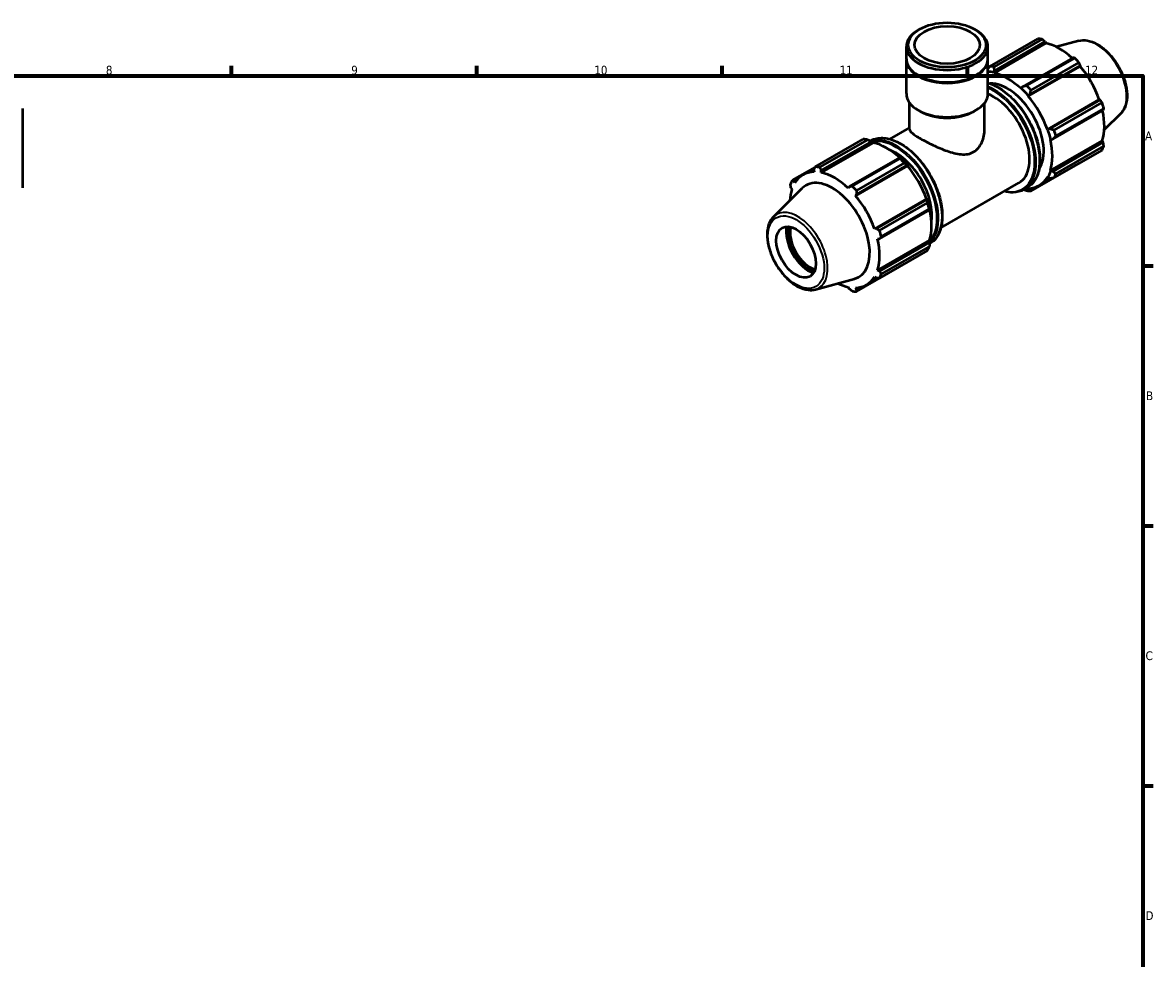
# Model space of a CAD drawing. Header units: millimetres. Extents: x 0 to 908, y 0 to 945.
# Tile 4 of 5: x 501 to 824, y 322 to 589. Entities that reach past the tile are written whole.
import ezdxf

# ---------------------------------------------------------------- set-up
doc = ezdxf.new("R2010")
doc.units = ezdxf.units.MM
for name, color, linetype, lineweight in [('Border (ISO)', 7, 'Continuous', 70), ('Visible (ISO)', 7, 'Continuous', 50), ('Visible Narrow (ISO)', 7, 'Continuous', 35)]:
    doc.layers.add(name, color=color, linetype=linetype, lineweight=lineweight)
doc.styles.add('Note Text (ISO)', font='tahoma.ttf')

# ---------------------------------------------------------------- blocks, each defined once
blk = doc.blocks.new('Borders Default Border')
at = {"layer": 'Border (ISO)'}
for p, q in [((560.67, 574), (560.67, 576.9)), ((630.75, 574), (630.75, 576.9)), ((700.83, 574), (700.83, 576.9)), ((770.92, 574), (770.92, 576.9)), ((821, 519.75), (823.9, 519.75)), ((821, 445.5), (823.9, 445.5)), ((821, 371.25), (823.9, 371.25))]:
    blk.add_line(p, q, dxfattribs=at)
at = {"layer": 'Border (ISO)', "flags": 128}
blk.add_lwpolyline([(20, 20), (20, 574), (821, 574), (821, 20), (20, 20)], dxfattribs=at)
at = {"layer": 'Border (ISO)', "color": 232, "true_color": 0xca0064, "char_height": 2.5, "attachment_point": 7, "style": 'Note Text (ISO)'}
for s, insert in [('8', (524.81, 574.34)), ('9', (594.88, 574.35)), ('10', (664.29, 574.35)), ('11', (734.37, 574.4)), ('12', (804.46, 574.4)), ('A', (821.59, 555.62)), ('B', (821.89, 481.37)), ('C', (821.73, 407.08)), ('D', (821.73, 332.88))]:
    blk.add_mtext(s, dxfattribs=dict(at, insert=insert))

msp = doc.modelspace()

# ---------------------------------------------------------------- linework, layer by layer
at = {"layer": 'Visible (ISO)'}
for p, q in [((757.1942, 587.3294), (756.7974, 587.0991)), ((772.9316, 587.3294), (773.3284, 587.0991)), ((777.271, 576.7136), (790.9635, 584.5987)), ((753.4185, 578.9086), (753.4185, 582.3759)), ((776.7073, 578.9086), (776.7073, 582.3759)), ((778.4602, 574.792), (793.2937, 583.3341)), ((792.1673, 584.482), (778.4747, 576.5969)), ((778.6116, 575.4786), (793.0349, 583.7844)), ((793.0349, 583.7844), (793.2937, 583.3341)), ((802.6772, 583.9998), (796.2822, 582.2654)), ((753.4185, 568.9346), (753.4185, 578.6634)), ((776.7073, 568.9346), (776.7073, 578.6634)), ((800.9958, 579.2), (786.5725, 570.8942)), ((787.8125, 571.2197), (801.5051, 579.1047)), ((777.2298, 576.6604), (776.7073, 576.3596)), ((776.7073, 576.1284), (776.9084, 576.2443)), ((778.4188, 574.9679), (778.6116, 575.4786)), ((778.4602, 574.792), (778.4188, 574.9679)), ((788.2375, 568.1727), (803.071, 576.7147)), ((788.7043, 568.6457), (803.1276, 576.9516)), ((802.7088, 577.835), (789.0163, 569.95)), ((803.1276, 576.9516), (803.071, 576.7147)), ((757.0104, 574.0618), (756.7974, 574.1854)), ((773.1154, 574.0618), (773.3284, 574.1854)), ((786.2138, 570.4791), (786.1724, 570.3509)), ((786.5725, 570.8942), (786.2138, 570.4791)), ((788.3012, 568.2774), (788.7043, 568.6457)), ((754.3501, 558.7237), (754.3501, 566.3065)), ((775.7757, 558.7237), (775.7757, 566.3065)), ((788.2375, 568.1727), (788.3012, 568.2774)), ((793.6908, 558.7273), (808.5243, 567.2693)), ((808.7568, 567.2015), (794.3335, 558.8957)), ((795.6191, 558.5136), (809.3116, 566.3986)), ((808.5243, 567.2693), (808.7568, 567.2015)), ((501.0312, 564.6928), (501.0312, 541.9885)), ((757.4587, 563.8276), (756.7974, 564.2113)), ((772.6671, 563.8276), (773.3284, 564.2113)), ((795.2165, 555.9225), (809.6398, 564.2283)), ((809.8102, 564.7197), (796.1177, 556.8347)), ((814.6503, 563.2082), (809.9403, 558.5476)), ((748.6901, 555.944), (754.3501, 559.2034)), ((793.8131, 558.7305), (793.6908, 558.7273)), ((794.3335, 558.8957), (793.8131, 558.7305)), ((727.417, 548.0046), (741.1095, 555.8897)), ((742.3133, 555.773), (728.6207, 547.8879)), ((794.5462, 555.8471), (794.6777, 555.8193)), ((794.5462, 546.9304), (809.3797, 555.4724)), ((794.6777, 555.8193), (795.2165, 555.9225)), ((809.3797, 555.4724), (809.6398, 555.024)), ((743.9534, 554.9209), (729.12, 546.3788)), ((729.13, 546.984), (743.5533, 555.2898)), ((743.5533, 555.2898), (743.912, 555.0968)), ((743.912, 555.0968), (743.9534, 554.9209)), ((809.6398, 555.024), (795.2165, 546.7182)), ((809.3116, 552.8189), (795.6191, 544.9339)), ((796.1177, 546.0385), (809.8102, 553.9235)), ((751.5142, 550.7054), (737.0909, 542.3996)), ((737.9585, 542.5107), (751.6511, 550.3957)), ((752.8548, 549.126), (739.1623, 541.241)), ((751.707, 550.6079), (751.5142, 550.7054)), ((727.3953, 547.9627), (720.8142, 544.1729)), ((723.9261, 545.7338), (727.2256, 547.6338)), ((726.9982, 547.1907), (727.0548, 546.5791)), ((729.12, 546.3788), (729.13, 546.984)), ((753.7307, 548.3015), (738.8972, 539.7595)), ((739.2226, 540.1511), (753.6459, 548.457)), ((753.6459, 548.457), (753.7943, 548.4063)), ((753.7943, 548.4063), (753.7307, 548.3015)), ((789.0163, 541.1021), (802.7088, 548.9871)), ((794.6777, 546.8067), (794.5462, 546.9304)), ((795.2165, 546.7182), (794.6777, 546.8067)), ((721.369, 543.9239), (722.4473, 544.5448)), ((721.6015, 543.4144), (721.369, 543.9239)), ((763.2868, 530.5965), (785.5889, 543.4394)), ((791.3663, 542.716), (795.0938, 544.8625)), ((793.6908, 545.0353), (793.8131, 544.8913)), ((793.8131, 544.8913), (794.3335, 544.762)), ((715.4755, 533.7836), (723.6861, 541.9081)), ((720.486, 541.9677), (720.7461, 541.5193)), ((737.0909, 542.3996), (736.8321, 541.9377)), ((738.8972, 539.7595), (739.2226, 540.1511)), ((786.9829, 541.5419), (787.9681, 542.1092)), ((788.3012, 541.6926), (788.2375, 541.8707)), ((788.7043, 541.4952), (788.3012, 541.6926)), ((789.6678, 542.0501), (788.7043, 541.4952)), ((759.184, 538.8562), (744.3505, 530.3141)), ((759.2751, 538.7069), (744.8518, 530.4011)), ((745.7651, 529.8046), (759.4576, 537.6896)), ((759.184, 538.8562), (759.3063, 538.8593)), ((759.3063, 538.8593), (759.2751, 538.7069)), ((745.7348, 527.4279), (760.1581, 535.7337)), ((759.9562, 536.0107), (746.2637, 528.1257)), ((760.1581, 535.7337), (760.1709, 535.9481)), ((744.8518, 530.4011), (744.3505, 530.3141)), ((745.2059, 527.4339), (745.7348, 527.4279)), ((760.0394, 527.0592), (745.2059, 518.5172)), ((760.1581, 526.5294), (745.7348, 518.2236)), ((760.0394, 527.0592), (760.1709, 526.9356)), ((760.1709, 526.9356), (760.1581, 526.5294)), ((759.4576, 524.1099), (745.7651, 516.2249)), ((746.2637, 517.3295), (759.9562, 525.2145)), ((739.1623, 512.3931), (752.8548, 520.2781)), ((745.7348, 518.2236), (745.2059, 518.5172)), ((727.4486, 512.992), (738.5967, 516.0154)), ((736.8321, 513.6577), (737.0909, 513.2073)), ((740.3275, 513.6369), (739.2226, 513.0006)), ((742.026, 514.3028), (745.3929, 516.2417)), ((744.3505, 516.6222), (744.8518, 516.2674)), ((739.2226, 513.0006), (738.8972, 513.4575))]:
    msp.add_line(p, q, dxfattribs=at)
for centre, major_axis, ratio in [((765.0629, 582.8329), (11.0854, 0), 0.5758617), ((765.0629, 582.8329), (9.3155, 0), 0.5758617), ((721.9294, 523.6569), (3.9923, -6.9327), 0.57809312)]:
    msp.add_ellipse(centre, major_axis=major_axis, ratio=ratio, dxfattribs=at)
for centre, major_axis, ratio, start_param, end_param in [((765.0629, 582.3759), (-11.6444, 0), 0.5758617, 5.50163969, 10.20632358), ((796.8362, 566.7929), (-9.7311, 16.8984), 0.57809312, 5.84515614, 5.93968373), ((797.1498, 566.9735), (9.0499, -15.7155), 0.57809312, 2.06964335, 2.66356082), ((765.0629, 578.6634), (-11.6444, 0), 0.5758617, 6.26489614, 9.44306713), ((765.0629, 578.9086), (-11.6444, 0), 0.5758617, 0, 3.14159265), ((796.8362, 566.7929), (9.7311, -16.8984), 0.57809312, 1.91816532, 2.01269291), ((782.3163, 558.4314), (-9.1473, 15.8845), 0.57809312, 5.80515347, 5.94726543), ((783.1436, 558.9079), (-9.7311, 16.8984), 0.57809312, 5.84515614, 5.93968373), ((797.1498, 566.9735), (9.0499, -15.7155), 0.57809312, 1.26729742, 1.87816265), ((765.0629, 578.6634), (11.3444, 0), 0.5758617, 3.92313827, 5.50163969), ((782.3163, 558.4314), (-7.2983, 12.6738), 0.57809312, 3.42125515, 6.00352281), ((782.3163, 558.4314), (-9.0499, 15.7155), 0.57809312, 5.19428823, 5.80515347), ((765.0629, 568.9346), (-11.6444, 0), 0.5758617, 0, 3.14159265), ((778.2905, 556.1131), (7.2983, -12.6738), 0.57809312, 0, 2.51193987), ((782.3163, 558.4314), (9.1473, -15.8845), 0.57809312, 1.87816265, 2.05269558), ((783.1436, 558.9079), (-9.7311, 16.8984), 0.57809312, 5.05975798, 5.15428557), ((782.3163, 558.4314), (-9.0499, 15.7155), 0.57809312, 4.40889007, 5.01975531), ((796.8362, 566.7929), (9.7311, -16.8984), 0.57809312, 1.13276716, 1.22729475), ((765.0629, 568.173), (10.7128, 0), 0.5758617, 3.92313827, 5.50163969), ((797.1498, 566.9735), (9.0499, -15.7155), 0.57809312, 0.48189925, 1.07597742), ((782.3163, 558.4314), (9.1473, -15.8845), 0.57809312, 1.09276449, 1.26729742), ((746.9822, 538.0839), (-9.7311, 16.8984), 0.57809312, 5.84515614, 5.93968373), ((782.3163, 558.4314), (-9.0499, 15.7155), 0.57809312, 3.62349191, 4.23435714), ((783.1436, 558.9079), (-9.7311, 16.8984), 0.57809312, 4.27435981, 4.3688874), ((747.8095, 538.5603), (9.0499, -15.7155), 0.57809312, 2.06964335, 2.66356082), ((750.3975, 540.0506), (7.2983, -12.6738), 0.57809312, 0.62408212, 2.51751053), ((796.8362, 566.7929), (9.7311, -16.8984), 0.57809312, 0.34736899, 0.44189659), ((746.9822, 538.0839), (9.7311, -16.8984), 0.57809312, 1.91816532, 2.01269291), ((747.8095, 538.5603), (-9.1473, 15.8845), 0.57809312, 5.01975531, 5.19428823), ((732.976, 530.0183), (-9.0499, 15.7155), 0.57809312, 5.9796864, 6.59055163), ((733.2896, 530.1989), (-9.7311, 16.8984), 0.57809312, 5.84515614, 5.93968373), ((732.976, 530.0183), (-9.0499, 15.7155), 0.57809312, 5.19428823, 5.80515347), ((747.8095, 538.5603), (9.0499, -15.7155), 0.57809312, 1.26729742, 1.87816265), ((782.3163, 558.4314), (9.1473, -15.8845), 0.57809312, 0.30736633, 0.48189925), ((783.1436, 558.9079), (9.7311, -16.8984), 0.57809312, 0.34736899, 0.44189659), ((733.2896, 530.1989), (-9.7311, 16.8984), 0.57809312, 0.34736899, 0.44189659), ((732.2814, 529.6183), (-7.5413, 13.0957), 0.57809312, 2.99042705, 6.43435091), ((782.3163, 558.4314), (9.0499, -15.7155), 0.57809312, 5.9796864, 6.59055163), ((732.976, 530.0183), (9.0499, -15.7155), 0.57809312, 3.62349191, 3.85734559), ((733.2896, 530.1989), (9.7311, -16.8984), 0.57809312, 1.91816532, 2.01269291), ((732.976, 530.0183), (-9.0499, 15.7155), 0.57809312, 4.40889007, 5.01975531), ((782.3163, 558.4314), (9.1473, -15.8845), 0.57809312, 5.89482687, 5.9796864), ((783.1436, 558.9079), (9.7311, -16.8984), 0.57809312, 5.84515614, 5.93968373), ((747.8095, 538.5603), (-9.1473, 15.8845), 0.57809312, 4.23435714, 4.40889007), ((746.9822, 538.0839), (9.7311, -16.8984), 0.57809312, 1.13276716, 1.22729475), ((747.8095, 538.5603), (9.0499, -15.7155), 0.57809312, 0.48189925, 1.07597742), ((725.5238, 525.7268), (-4.5315, 7.869), 0.57809312, 0.56653523, 2.57505742), ((725.5238, 525.7268), (4.2318, -7.3486), 0.57809312, 3.65146144, 5.77331653), ((725.8633, 525.9223), (-3.9923, 6.9327), 0.57809312, 0.51299133, 2.62860133), ((733.2896, 530.1989), (9.7311, -16.8984), 0.57809312, 1.13276716, 1.22729475), ((732.976, 530.0183), (-9.0499, 15.7155), 0.57809312, 3.62349191, 4.23435714), ((746.9822, 538.0839), (9.7311, -16.8984), 0.57809312, 0.34736899, 0.44189659), ((733.2896, 530.1989), (9.7311, -16.8984), 0.57809312, 0.34736899, 0.44189659), ((732.976, 530.0183), (9.0499, -15.7155), 0.57809312, 5.56743237, 5.80515347), ((732.976, 530.0183), (9.0499, -15.7155), 0.57809312, 5.9796864, 6.59055163), ((733.2896, 530.1989), (9.7311, -16.8984), 0.57809312, 5.84515614, 5.93968373)]:
    msp.add_ellipse(centre, major_axis=major_axis, ratio=ratio, start_param=start_param, end_param=end_param, dxfattribs=at)
for points, weights in [([(793.0349, 583.7844), (792.6117, 584.1271), (792.1673, 584.482)], [1.00517227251, 1.00299226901, 1]), ([(801.5051, 579.1047), (801.247, 579.1543), (800.9958, 579.2)], [1, 1.00299226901, 1.00517227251]), ([(777.271, 576.7136), (776.9824, 576.3412), (776.7073, 575.9825)], [1.01768489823, 1.01402362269, 1.00996486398]), ([(778.6116, 575.4786), (778.5392, 576.0232), (778.4747, 576.5969)], [1.00652689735, 1.01250387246, 1.01768489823]), ([(803.1276, 576.9516), (802.9242, 577.3853), (802.7088, 577.835)], [1.00517227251, 1.00299226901, 1]), ([(787.8125, 571.2197), (787.1745, 571.0505), (786.5725, 570.8942)], [1.01768489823, 1.01250387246, 1.00652689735]), ([(788.7043, 568.6457), (788.8517, 569.2814), (789.0163, 569.95)], [1.00652689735, 1.01250387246, 1.01768489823]), ([(809.3116, 566.3986), (809.0303, 566.8093), (808.7568, 567.2015)], [1, 1.00299226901, 1.00517227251]), ([(809.6398, 564.2283), (809.725, 564.47), (809.8102, 564.7197)], [1.00517227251, 1.00299226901, 1]), ([(795.6191, 558.5136), (794.9578, 558.7054), (794.3335, 558.8957)], [1.01768489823, 1.01250387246, 1.00652689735]), ([(742.3133, 555.773), (742.9513, 555.5296), (743.5533, 555.2898)], [1.01768489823, 1.01250387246, 1.00652689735]), ([(795.2165, 555.9225), (795.6525, 556.3662), (796.1177, 556.8347)], [1.00652689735, 1.01250387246, 1.01768489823]), ([(809.8102, 553.9235), (809.725, 554.486), (809.6398, 555.024)], [1, 1.00299226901, 1.00517227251]), ([(751.5142, 550.7054), (751.5866, 550.5568), (751.6511, 550.3957)], [1.00652689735, 1.01250387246, 1.01768489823]), ([(752.8548, 549.126), (753.2638, 548.7878), (753.6459, 548.457)], [1.01768489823, 1.01250387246, 1.00652689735]), ([(802.7088, 548.9871), (802.7197, 549.0081), (802.7305, 549.0291)], [1, 1.00015058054, 1.00029910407]), ([(726.9982, 547.1907), (727.2016, 547.5883), (727.417, 548.0046)], [1.00517227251, 1.00299226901, 1]), ([(728.6207, 547.8879), (728.8788, 547.4257), (729.13, 546.984)], [1, 1.00299226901, 1.00517227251]), ([(796.1177, 546.0385), (795.6525, 546.3822), (795.2165, 546.7182)], [1.01768489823, 1.01250387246, 1.00652689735]), ([(720.486, 541.9677), (720.4008, 542.5057), (720.3156, 543.0682)], [1.00517227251, 1.00299226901, 1]), ([(720.8142, 544.1729), (721.0955, 544.0448), (721.369, 543.9239)], [1, 1.00299226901, 1.00517227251]), ([(794.3335, 544.762), (794.9578, 544.8431), (795.6191, 544.9339)], [1.00652689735, 1.01250387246, 1.01768489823]), ([(737.0909, 542.3996), (737.5141, 542.453), (737.9585, 542.5107)], [1.00517227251, 1.00299226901, 1]), ([(739.1623, 541.241), (739.1913, 540.6839), (739.2226, 540.1511)], [1, 1.00299226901, 1.00517227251]), ([(786.9806, 541.5406), (787.3885, 541.3805), (787.8125, 541.2188)], [1.010434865, 1.01423621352, 1.01768489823]), ([(789.0163, 541.1021), (788.8517, 541.2996), (788.7043, 541.4952)], [1.01768489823, 1.01250387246, 1.00652689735]), ([(759.2751, 538.7069), (759.3699, 538.2117), (759.4576, 537.6896)], [1.00652689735, 1.01250387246, 1.01768489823]), ([(759.9562, 536.0107), (760.0646, 535.8725), (760.1581, 535.7337)], [1.01768489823, 1.01250387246, 1.00652689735]), ([(744.8518, 530.4011), (745.2974, 530.1079), (745.7651, 529.8046)], [1.00517227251, 1.00299226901, 1]), ([(746.2637, 528.1257), (745.9921, 527.7687), (745.7348, 527.4279)], [1, 1.00299226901, 1.00517227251]), ([(760.1581, 526.5294), (760.0646, 525.8885), (759.9562, 525.2145)], [1.00652689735, 1.01250387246, 1.01768489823]), ([(752.896, 520.3313), (752.8755, 520.3047), (752.8548, 520.2781)], [1.01715737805, 1.01742216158, 1.01768489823]), ([(745.7348, 518.2236), (745.9921, 517.7847), (746.2637, 517.3295)], [1.00517227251, 1.00299226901, 1]), ([(745.7651, 516.2249), (745.2974, 516.2456), (744.8518, 516.2674)], [1, 1.00299226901, 1.00517227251]), ([(737.9585, 512.5098), (737.5141, 512.8647), (737.0909, 513.2073)], [1, 1.00299226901, 1.00517227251]), ([(739.2226, 513.0006), (739.1913, 512.7021), (739.1623, 512.3931)], [1.00517227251, 1.00299226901, 1])]:
    msp.add_rational_spline(points, weights, degree=2, dxfattribs=at)
for points, knots in [([(802.6772, 583.9998), (803.4282, 584.2034), (804.2412, 584.2284), (805.9803, 583.942), (806.9119, 583.5999), (808.7842, 582.5717), (809.7245, 581.8722), (811.4967, 580.2003), (812.3283, 579.2286), (813.8035, 577.1145), (814.4476, 575.9733), (815.4889, 573.6293), (815.886, 572.427), (816.3908, 570.0706), (816.4974, 568.9171), (816.3922, 566.7702), (816.1805, 565.7758), (815.5128, 564.2587), (815.1272, 563.68), (814.6503, 563.2082)], [5.65088645, 5.65088645, 5.65088645, 5.65088645, 5.94146716, 5.94146716, 6.26007761, 6.26007761, 6.59097, 6.59097, 6.92117176, 6.92117176, 7.24985706, 7.24985706, 7.57862168, 7.57862168, 7.9089938, 7.9089938, 8.23961481, 8.23961481, 8.49014791, 8.49014791, 8.49014791, 8.49014791]), ([(776.7073, 571.9721), (777.0549, 571.8735), (777.4056, 571.7549), (779.0409, 571.1159), (780.3478, 570.3582), (782.888, 568.4097), (784.1207, 567.2185), (786.3865, 564.5265), (787.4196, 563.0268), (789.1844, 559.8691), (789.916, 558.2118), (791.0048, 554.9034), (791.3615, 553.2528), (791.6605, 550.1208), (791.6023, 548.6401), (791.0675, 546.0016), (790.5917, 544.8425), (789.3872, 543.1543), (788.7272, 542.5464), (787.9681, 542.1092)], [6.03579474, 6.03579474, 6.03579474, 6.03579474, 6.12445799, 6.12445799, 6.44706273, 6.44706273, 6.77015749, 6.77015749, 7.09271721, 7.09271721, 7.4150731, 7.4150731, 7.73769505, 7.73769505, 8.0608475, 8.0608475, 8.38306218, 8.38306218, 8.64131351, 8.64131351, 8.64131351, 8.64131351]), ([(754.3501, 558.7237), (754.3501, 558.432), (754.5972, 558.0808), (755.3999, 557.4189), (755.7376, 557.1762), (756.5331, 556.655), (756.991, 556.3763), (757.9845, 555.8042), (758.5417, 555.4983), (759.7411, 554.8708), (760.3833, 554.5492), (762.3669, 553.6065), (763.7713, 553.0067), (766.3787, 552.094), (767.7739, 551.7113), (769.7388, 551.552), (770.3747, 551.5687), (771.5712, 551.7831), (772.132, 551.9819), (772.638, 552.2733)], [4.26238655, 4.26238655, 4.26238655, 4.26238655, 4.68389389, 4.68389389, 4.89464756, 4.89464756, 5.10540122, 5.10540122, 5.31615489, 5.31615489, 5.52690856, 5.52690856, 5.9484159, 5.9484159, 6.37780876, 6.37780876, 6.5925052, 6.5925052, 6.80720163, 6.80720163, 6.80720163, 6.80720163]), ([(772.638, 552.2733), (773.1441, 552.5647), (773.6023, 552.9527), (774.3937, 553.8831), (774.7273, 554.4247), (775.5229, 556.1737), (775.7757, 557.5054), (775.7757, 558.7237)], [0, 0, 0, 0, 0.214696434, 0.214696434, 0.429392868, 0.429392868, 0.858785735, 0.858785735, 0.858785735, 0.858785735]), ([(743.1452, 555.4512), (744.0515, 555.9726), (745.0972, 556.2486), (747.3734, 556.291), (748.6078, 556.046), (751.1479, 555.0534), (752.4548, 554.2957), (754.995, 552.3472), (756.2277, 551.156), (758.4935, 548.464), (759.5266, 546.9642), (761.2914, 543.8066), (762.023, 542.1493), (763.1118, 538.8408), (763.4685, 537.1903), (763.7675, 534.0583), (763.7093, 532.5776), (763.1745, 529.9391), (762.6987, 528.78), (761.497, 527.0958), (760.8413, 526.4904), (760.0874, 526.0538)], [5.49997289, 5.49997289, 5.49997289, 5.49997289, 5.80824027, 5.80824027, 6.12445799, 6.12445799, 6.44706273, 6.44706273, 6.77015749, 6.77015749, 7.09271721, 7.09271721, 7.4150731, 7.4150731, 7.73769505, 7.73769505, 8.0608475, 8.0608475, 8.38306218, 8.38306218, 8.63991923, 8.63991923, 8.63991923, 8.63991923]), ([(786.9829, 541.5419), (786.076, 541.0196), (785.0295, 540.7432), (783.1141, 540.7074), (782.2846, 540.8178), (781.4357, 541.0477)], [2.358128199, 2.358128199, 2.358128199, 2.358128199, 2.66664762, 2.66664762, 2.883635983, 2.883635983, 2.883635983, 2.883635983]), ([(715.4755, 533.7836), (714.9224, 533.2363), (714.4927, 532.5457), (713.8675, 530.8978), (713.6958, 529.9204), (713.6453, 527.7849), (713.7784, 526.6204), (714.3349, 524.2485), (714.7579, 523.0415), (715.8459, 520.7044), (716.5097, 519.5746), (718.0143, 517.4974), (718.8549, 516.5505), (720.6396, 514.9311), (721.5838, 514.26), (723.4934, 513.2733), (724.4597, 512.9573), (726.107, 512.7734), (726.8011, 512.8164), (727.4486, 512.992)], [0.93463005, 0.93463005, 0.93463005, 0.93463005, 1.22521076, 1.22521076, 1.54382122, 1.54382122, 1.87471361, 1.87471361, 2.20491536, 2.20491536, 2.53360066, 2.53360066, 2.86236529, 2.86236529, 3.1927374, 3.1927374, 3.52335841, 3.52335841, 3.77389151, 3.77389151, 3.77389151, 3.77389151])]:
    msp.add_open_spline(points, degree=3, knots=knots, dxfattribs=at)
at = {"layer": 'Visible Narrow (ISO)'}
for centre, major_axis, start_param, end_param in [((807.7483, 573.0768), (-6.0556, 10.5157), 3.29275825, 6.13201971), ((779.502, 556.8108), (8.4661, -14.7016), 0, 2.59326068), ((778.5168, 556.2434), (8.4661, -14.7016), 0, 2.50954811), ((778.2905, 556.1131), (8.3064, -14.4243), 5.7854001, 8.77623941), ((751.609, 540.7483), (-8.4661, 14.7016), 3.14303938, 6.2829238), ((750.6238, 540.1809), (8.4661, -14.7016), 0.12919407, 3.01380717), ((750.3975, 540.0506), (-8.3064, 14.4243), 3.3374383, 6.08950982), ((722.3775, 523.915), (-6.0556, 10.5157), 2.99042705, 6.43435091)]:
    msp.add_ellipse(centre, major_axis=major_axis, ratio=0.57809312, start_param=start_param, end_param=end_param, dxfattribs=at)
msp.add_ellipse((721.9294, 523.6569), major_axis=(5.6651, -9.8376), ratio=0.57809312, dxfattribs=at)

# ---------------------------------------------------------------- block references
msp.add_blockref('Borders Default Border', (0, 0))

doc.saveas('drawing.dxf')
